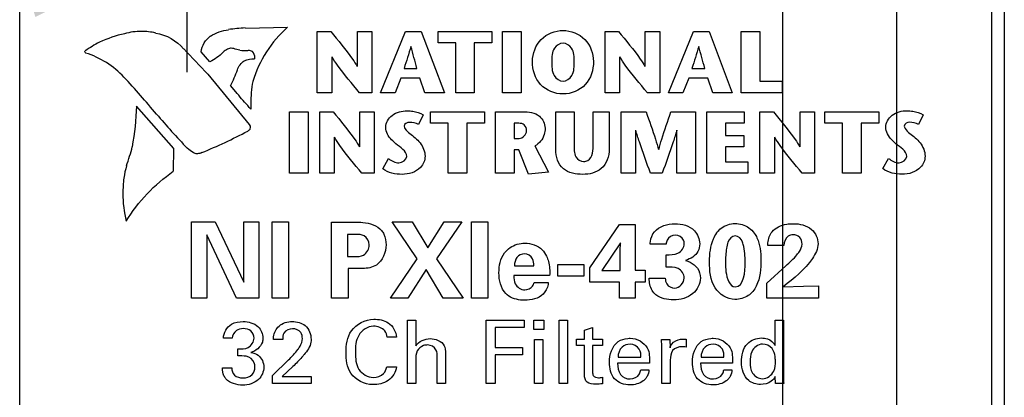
# Model space of a CAD drawing. Header units: inches. Extents: x 0 to 34, y 0 to 22.
# Tile 26 of 39: x 7.5 to 9, y 14.4 to 15. Entities that reach past the tile are written whole.
import ezdxf

# ---------------------------------------------------------------- set-up
doc = ezdxf.new("R2010")
doc.units = ezdxf.units.IN
doc.header["$LTSCALE"] = 1.87
doc.header["$MEASUREMENT"] = 0
doc.linetypes.add('CENTER', pattern=[0.6, 0.375, -0.075, 0.075, -0.075])
doc.layers.get('0').update_dxf_attribs({"linetype": 'CONTINUOUS'})
for name, color, linetype in [('02___PRT_ALL_AXES', 7, 'CONTINUOUS'), ('DETAIL', 7, 'CONTINUOUS'), ('DIMENSIONS', 7, 'CONTINUOUS')]:
    doc.layers.add(name, color=color, linetype=linetype)
doc.styles.get("Standard").update_dxf_attribs({"font": 'txt', "width": 0.8})
doc.dimstyles.new('DIMSTYLE_2', dxfattribs={"dimtxt": 0.125, "dimasz": 0.18, "dimexe": 0.125, "dimexo": 0.0625, "dimgap": 0.09, "dimtad": 0, "dimtih": 1, "dimtoh": 1, "dimlfac": 0.5, "dimzin": 4, "dimdsep": 46, "dimtxsty": 'STANDARD', "dimblk": '_FILLED', "dimblk1": '_FILLED', "dimblk2": '_FILLED', "dimcen": 0.09, "dimadec": 0, "dimazin": 0, "dimtp": 0.001, "dimtm": 0.001, "dimtfac": 1, "dimtofl": 0, "dimtmove": 0, "dimatfit": 3, "dimldrblk": '_FILLED', "dimfxl": 1, "dimtolj": 1, "dimtzin": 4, "dimarcsym": 0})
doc.dimstyles.get("Standard").update_dxf_attribs({"dimtxt": 0.125, "dimasz": 0.18, "dimexe": 0.125, "dimexo": 0.0625, "dimgap": 0.09, "dimtad": 0, "dimtih": 1, "dimtoh": 1, "dimdec": 3, "dimzin": 4, "dimdsep": 46, "dimtxsty": 'STANDARD', "dimblk": '_FILLED', "dimblk1": '_FILLED', "dimblk2": '_FILLED', "dimcen": 0.09, "dimadec": 0, "dimazin": 0, "dimtol": 1, "dimtp": 0.01, "dimtm": 0.01, "dimtfac": 1, "dimtdec": 3, "dimtofl": 0, "dimtmove": 0, "dimatfit": 3, "dimldrblk": '_FILLED', "dimfxl": 1, "dimtolj": 1, "dimtzin": 4, "dimarcsym": 0})

# ---------------------------------------------------------------- blocks, each defined once
blk = doc.blocks.new('*D30')
at = {"layer": 'DIMENSIONS', "color": 2, "linetype": 'CONTINUOUS'}
blk.add_line((8.6976, 14.3062), (8.6976, 16.4832), dxfattribs=at)
at = {"layer": 'DIMENSIONS', "color": 2, "linetype": 'CONTINUOUS', "insert": (8.6351, 16.5457), "char_height": 0.125, "width": 1.225, "attachment_point": 1, "rotation": 90, "line_spacing_factor": 0.9}
blk.add_mtext('2X .32{\\Ftxt.shx;\\W1.000000;\\H0.125000; }[8.1]', dxfattribs=at)
blk = doc.blocks.new('_FILLED')
at = {"color": 0, "linetype": 'BYBLOCK'}
blk.add_solid([(0, 0), (-1, 0.1736), (-1, -0.1736)], dxfattribs=at)
blk = doc.blocks.new('*D31')
at = {"layer": 'DIMENSIONS', "color": 2, "linetype": 'CONTINUOUS'}
blk.add_line((8.8776, 14.3062), (8.8776, 16.4832), dxfattribs=at)
at = {"layer": 'DIMENSIONS', "color": 2, "linetype": 'CONTINUOUS', "insert": (8.8151, 16.5457), "char_height": 0.125, "width": 1.325, "attachment_point": 1, "rotation": 90, "line_spacing_factor": 0.9}
blk.add_mtext('2X .41{\\Ftxt.shx;\\W1.000000;\\H0.125000; }[10.4]', dxfattribs=at)

msp = doc.modelspace()

# ---------------------------------------------------------------- linework, layer by layer
at = {"color": 7, "linetype": 'CONTINUOUS'}
for p, q in [((9.0476, 15.7957), (9.0476, 5.6677)), ((7.4916, 5.7277), (7.4916, 15.7357)), ((9.0276, 15.7357), (9.0276, 5.7277))]:
    msp.add_line(p, q, dxfattribs=at)
at = {"color": 40, "linetype": 'CONTINUOUS'}
for p, q in [((7.8482, 14.9904), (7.9149, 14.9916)), ((7.9618, 14.8882), (7.9618, 14.9852)), ((7.9618, 14.9852), (7.983, 14.9852)), ((8.0251, 14.9296), (8.0251, 14.9852)), ((8.0251, 14.9852), (8.0482, 14.9852)), ((8.0482, 14.9852), (8.0482, 14.8882)), ((8.0618, 14.8882), (8.1013, 14.9852)), ((8.1013, 14.9852), (8.1258, 14.9852)), ((8.1258, 14.9852), (8.1627, 14.8882)), ((8.1526, 14.9671), (8.1526, 14.9852)), ((8.1526, 14.9852), (8.2378, 14.9852)), ((8.2378, 14.9852), (8.2378, 14.9671)), ((8.2546, 14.8882), (8.2546, 14.9852)), ((8.2546, 14.9852), (8.2838, 14.9852)), ((8.2838, 14.9852), (8.2838, 14.8882)), ((8.4167, 14.8882), (8.4167, 14.9852)), ((8.4167, 14.9852), (8.4379, 14.9852)), ((8.48, 14.9296), (8.48, 14.9852)), ((8.48, 14.9852), (8.5031, 14.9852)), ((8.5031, 14.9852), (8.5031, 14.8882)), ((8.5168, 14.8882), (8.5563, 14.9852)), ((8.5563, 14.9852), (8.5809, 14.9852)), ((8.5809, 14.9852), (8.6177, 14.8882)), ((8.632, 14.8882), (8.632, 14.9852)), ((8.632, 14.9852), (8.6612, 14.9852)), ((8.6612, 14.9852), (8.6612, 14.9063)), ((8.1806, 14.9671), (8.1526, 14.9671)), ((8.1806, 14.8882), (8.1806, 14.9671)), ((8.2098, 14.9671), (8.2098, 14.8882)), ((8.2378, 14.9671), (8.2098, 14.9671)), ((7.7919, 14.9372), (7.7784, 14.953)), ((7.8631, 14.9418), (7.8631, 14.9431)), ((7.9848, 14.945), (7.9848, 14.8882)), ((8.4397, 14.945), (8.4397, 14.8882)), ((8.099, 14.9267), (8.1193, 14.9267)), ((8.554, 14.9267), (8.5743, 14.9267)), ((7.7886, 14.9174), (7.8541, 14.838)), ((8.094, 14.9113), (8.0847, 14.8882)), ((8.1241, 14.9113), (8.094, 14.9113)), ((8.1317, 14.8882), (8.1241, 14.9113)), ((8.549, 14.9113), (8.5397, 14.8882)), ((8.579, 14.9113), (8.549, 14.9113)), ((8.5867, 14.8882), (8.579, 14.9113)), ((7.8352, 14.8872), (7.8249, 14.8992)), ((8.6612, 14.9063), (8.6967, 14.9063)), ((8.6967, 14.9063), (8.6967, 14.8882)), ((7.9848, 14.8882), (7.9618, 14.8882)), ((8.0482, 14.8882), (8.0286, 14.8882)), ((8.0847, 14.8882), (8.0618, 14.8882)), ((8.1627, 14.8882), (8.1317, 14.8882)), ((8.2098, 14.8882), (8.1806, 14.8882)), ((8.2838, 14.8882), (8.2546, 14.8882)), ((8.4397, 14.8882), (8.4167, 14.8882)), ((8.5031, 14.8882), (8.4835, 14.8882)), ((8.5397, 14.8882), (8.5168, 14.8882)), ((8.6177, 14.8882), (8.5867, 14.8882)), ((8.6967, 14.8882), (8.632, 14.8882)), ((7.7351, 14.8003), (7.6763, 14.8672)), ((7.8569, 14.8625), (7.8543, 14.8652)), ((7.918, 14.7611), (7.918, 14.8581)), ((7.918, 14.8581), (7.9472, 14.8581)), ((7.9472, 14.8581), (7.9472, 14.7611)), ((7.9656, 14.7611), (7.9656, 14.8581)), ((7.9656, 14.8581), (7.9868, 14.8581)), ((8.0289, 14.8026), (8.0289, 14.8581)), ((8.0289, 14.8581), (8.0519, 14.8581)), ((8.0519, 14.8581), (8.0519, 14.7611)), ((8.1293, 14.8532), (8.1218, 14.8379)), ((8.1408, 14.84), (8.1408, 14.8581)), ((8.1408, 14.8581), (8.226, 14.8581)), ((8.226, 14.8581), (8.226, 14.84)), ((8.2434, 14.7611), (8.2434, 14.8581)), ((8.2434, 14.8581), (8.2866, 14.8581)), ((8.3386, 14.7987), (8.3386, 14.858)), ((8.3386, 14.858), (8.3678, 14.858)), ((8.3678, 14.858), (8.3678, 14.8073)), ((8.398, 14.8077), (8.398, 14.858)), ((8.398, 14.858), (8.4232, 14.858)), ((8.4232, 14.858), (8.4232, 14.7994)), ((8.4419, 14.7611), (8.4419, 14.8581)), ((8.4419, 14.8581), (8.4815, 14.8581)), ((8.5207, 14.8581), (8.5595, 14.8581)), ((8.5595, 14.8581), (8.5595, 14.7611)), ((8.5776, 14.7611), (8.5776, 14.8581)), ((8.5776, 14.8581), (8.6365, 14.8581)), ((8.6365, 14.8581), (8.6365, 14.84)), ((8.6615, 14.7611), (8.6615, 14.8581)), ((8.6615, 14.8581), (8.6827, 14.8581)), ((8.7248, 14.8026), (8.7248, 14.8581)), ((8.7248, 14.8581), (8.7478, 14.8581)), ((8.7478, 14.8581), (8.7478, 14.7611)), ((8.7641, 14.84), (8.7641, 14.8581)), ((8.7641, 14.8581), (8.8494, 14.8581)), ((8.8494, 14.8581), (8.8494, 14.84)), ((8.9196, 14.8533), (8.9121, 14.8381)), ((7.8542, 14.838), (7.8558, 14.8352)), ((7.8557, 14.8337), (7.8554, 14.8306)), ((7.8556, 14.8353), (7.8557, 14.8337)), ((8.1688, 14.84), (8.1408, 14.84)), ((8.1688, 14.7611), (8.1688, 14.84)), ((8.198, 14.84), (8.198, 14.7611)), ((8.226, 14.84), (8.198, 14.84)), ((8.2727, 14.84), (8.2727, 14.8161)), ((8.2804, 14.84), (8.2727, 14.84)), ((8.6069, 14.84), (8.6069, 14.8209)), ((8.6365, 14.84), (8.6069, 14.84)), ((8.7921, 14.84), (8.7641, 14.84)), ((8.7921, 14.7611), (8.7921, 14.84)), ((8.8213, 14.84), (8.8213, 14.7611)), ((8.8494, 14.84), (8.8213, 14.84)), ((7.9886, 14.8179), (7.9886, 14.7611)), ((8.2727, 14.8161), (8.281, 14.8161)), ((8.4648, 14.829), (8.4648, 14.7611)), ((8.5303, 14.7611), (8.5303, 14.829)), ((8.6069, 14.8209), (8.6358, 14.8209)), ((8.6358, 14.8209), (8.6358, 14.8027)), ((8.6845, 14.8179), (8.6845, 14.7611)), ((7.7343, 14.7642), (7.7351, 14.8003)), ((8.3055, 14.8042), (8.327, 14.7627)), ((8.6069, 14.8027), (8.6069, 14.7793)), ((8.6358, 14.8027), (8.6069, 14.8027)), ((8.0654, 14.7682), (8.0742, 14.7843)), ((8.2727, 14.7979), (8.2727, 14.7611)), ((8.2802, 14.7979), (8.2727, 14.7979)), ((8.2956, 14.7595), (8.2802, 14.7979)), ((8.8558, 14.7684), (8.8646, 14.7844)), ((8.6069, 14.7793), (8.6424, 14.7793)), ((8.6424, 14.7793), (8.6424, 14.7611)), ((7.9472, 14.7611), (7.918, 14.7611)), ((7.9886, 14.7611), (7.9656, 14.7611)), ((8.0519, 14.7611), (8.0324, 14.7611)), ((8.198, 14.7611), (8.1688, 14.7611)), ((8.2727, 14.7611), (8.2434, 14.7611)), ((8.327, 14.7627), (8.2956, 14.7595)), ((8.4648, 14.7611), (8.4419, 14.7611)), ((8.507, 14.7611), (8.4885, 14.7611)), ((8.5595, 14.7611), (8.5303, 14.7611)), ((8.6424, 14.7611), (8.5776, 14.7611)), ((8.6845, 14.7611), (8.6615, 14.7611)), ((8.7478, 14.7611), (8.7283, 14.7611)), ((8.8213, 14.7611), (8.7921, 14.7611)), ((7.7631, 14.5637), (7.7631, 14.6841)), ((7.7631, 14.6841), (7.8004, 14.6841)), ((7.8004, 14.6841), (7.8455, 14.5893)), ((7.8455, 14.5893), (7.8455, 14.6841)), ((7.8455, 14.6841), (7.8695, 14.6841)), ((7.8695, 14.6841), (7.8695, 14.5637)), ((7.8907, 14.5637), (7.8907, 14.6844)), ((7.8907, 14.6844), (7.9165, 14.6844)), ((7.9165, 14.6844), (7.9165, 14.5637)), ((7.9842, 14.5637), (7.9842, 14.6838)), ((7.9842, 14.6838), (8.0214, 14.6838)), ((8.1197, 14.626), (8.0802, 14.6841)), ((8.0802, 14.6841), (8.112, 14.6841)), ((8.112, 14.6841), (8.1364, 14.6431)), ((8.1364, 14.6431), (8.1624, 14.6841)), ((8.19, 14.6841), (8.1504, 14.6261)), ((8.1624, 14.6841), (8.19, 14.6841)), ((8.2056, 14.5637), (8.2056, 14.6844)), ((8.2056, 14.6844), (8.2314, 14.6844)), ((8.2314, 14.6844), (8.2314, 14.5637)), ((8.3927, 14.6115), (8.4394, 14.6799)), ((8.4394, 14.6799), (8.4642, 14.6799)), ((8.4642, 14.6799), (8.464, 14.6081)), ((7.7874, 14.6636), (7.7874, 14.5637)), ((7.834, 14.5637), (7.7874, 14.6636)), ((8.0097, 14.6643), (8.0097, 14.6296)), ((8.0227, 14.6643), (8.0097, 14.6643)), ((8.441, 14.6511), (8.4114, 14.6076)), ((8.4407, 14.6383), (8.441, 14.6511)), ((8.5134, 14.649), (8.4879, 14.649)), ((8.6994, 14.647), (8.6739, 14.647)), ((8.0097, 14.6296), (8.02, 14.6296)), ((8.4407, 14.6076), (8.4407, 14.6383)), ((8.513, 14.6128), (8.513, 14.6323)), ((8.0774, 14.5637), (8.1197, 14.626)), ((8.1504, 14.6261), (8.1923, 14.5637)), ((8.2734, 14.615), (8.3039, 14.615)), ((8.3419, 14.5983), (8.3419, 14.6171)), ((8.3419, 14.6171), (8.3832, 14.6171)), ((8.3832, 14.6171), (8.3832, 14.5983)), ((8.6722, 14.5872), (8.7024, 14.6146)), ((8.0104, 14.6105), (8.0104, 14.5637)), ((8.0279, 14.6105), (8.0104, 14.6105)), ((8.1339, 14.609), (8.105, 14.5637)), ((8.1607, 14.5637), (8.1339, 14.609)), ((8.329, 14.5995), (8.2725, 14.5995)), ((8.3832, 14.5983), (8.3419, 14.5983)), ((8.3927, 14.589), (8.3927, 14.6115)), ((8.4114, 14.6076), (8.4407, 14.6076)), ((8.464, 14.6081), (8.4798, 14.6081)), ((8.4798, 14.6081), (8.4798, 14.589)), ((8.3044, 14.5887), (8.3269, 14.5887)), ((8.4394, 14.589), (8.3927, 14.589)), ((8.4394, 14.5637), (8.4394, 14.589)), ((8.464, 14.589), (8.464, 14.5637)), ((8.4798, 14.589), (8.464, 14.589)), ((8.4864, 14.5953), (8.5117, 14.5953)), ((8.6722, 14.5637), (8.6722, 14.5872)), ((8.6982, 14.5818), (8.7302, 14.5825)), ((8.7302, 14.5825), (8.7539, 14.583)), ((8.7539, 14.583), (8.7539, 14.5637)), ((7.7874, 14.5637), (7.7631, 14.5637)), ((7.8695, 14.5637), (7.834, 14.5637)), ((7.9165, 14.5637), (7.8907, 14.5637)), ((8.0104, 14.5637), (7.9842, 14.5637)), ((8.105, 14.5637), (8.0774, 14.5637)), ((8.1923, 14.5637), (8.1607, 14.5637)), ((8.2314, 14.5637), (8.2056, 14.5637)), ((8.464, 14.5637), (8.4394, 14.5637)), ((8.7539, 14.5637), (8.6722, 14.5637)), ((8.1044, 14.4288), (8.1044, 14.529)), ((8.1044, 14.529), (8.1176, 14.529)), ((8.1176, 14.529), (8.1176, 14.4883)), ((8.2288, 14.4288), (8.2288, 14.5291)), ((8.2288, 14.5291), (8.2886, 14.5291)), ((8.2886, 14.5291), (8.2886, 14.5173)), ((8.3038, 14.5145), (8.3038, 14.5289)), ((8.3038, 14.5289), (8.3196, 14.5289)), ((8.3196, 14.5289), (8.3196, 14.5145)), ((8.344, 14.4288), (8.344, 14.529)), ((8.344, 14.529), (8.3571, 14.529)), ((8.3571, 14.529), (8.3571, 14.4288)), ((8.6854, 14.4891), (8.6854, 14.529)), ((8.6854, 14.529), (8.6985, 14.529)), ((8.6985, 14.529), (8.6985, 14.4399)), ((8.243, 14.5173), (8.243, 14.486)), ((8.2886, 14.5173), (8.243, 14.5173)), ((8.3196, 14.5145), (8.3038, 14.5145)), ((8.384, 14.5134), (8.3969, 14.5176)), ((8.384, 14.4988), (8.384, 14.5134)), ((8.3969, 14.5176), (8.3969, 14.4988)), ((7.8273, 14.5005), (7.8133, 14.5005)), ((7.9071, 14.4987), (7.8925, 14.4987)), ((8.0871, 14.502), (8.0722, 14.502)), ((8.3052, 14.4288), (8.3052, 14.4985)), ((8.3052, 14.4985), (8.3183, 14.4985)), ((8.3183, 14.4985), (8.3183, 14.4288)), ((8.3716, 14.4892), (8.3716, 14.4988)), ((8.3716, 14.4988), (8.384, 14.4988)), ((8.384, 14.4892), (8.3716, 14.4892)), ((8.384, 14.4427), (8.384, 14.4892)), ((8.3969, 14.4988), (8.4125, 14.4988)), ((8.3969, 14.4892), (8.3969, 14.4474)), ((8.4125, 14.4892), (8.3969, 14.4892)), ((8.4125, 14.4988), (8.4125, 14.4892)), ((8.5058, 14.4985), (8.519, 14.4985)), ((8.519, 14.4985), (8.5193, 14.4851)), ((8.545, 14.4991), (8.545, 14.4863)), ((7.8361, 14.4726), (7.8361, 14.4838)), ((8.243, 14.486), (8.286, 14.486)), ((8.243, 14.4744), (8.243, 14.4288)), ((8.286, 14.4744), (8.243, 14.4744)), ((8.286, 14.486), (8.286, 14.4744)), ((8.5065, 14.4288), (8.5065, 14.4844)), ((8.5425, 14.4869), (8.5387, 14.487)), ((8.545, 14.4863), (8.5425, 14.4869)), ((7.8911, 14.4414), (7.9162, 14.4662)), ((8.1176, 14.4658), (8.1176, 14.4288)), ((8.1513, 14.4288), (8.1513, 14.4701)), ((8.1646, 14.4724), (8.1646, 14.4288)), ((8.4867, 14.4613), (8.4365, 14.4613)), ((8.4371, 14.4705), (8.4733, 14.4705)), ((8.5197, 14.4659), (8.5197, 14.4288)), ((8.6179, 14.4613), (8.5677, 14.4613)), ((8.5683, 14.4705), (8.6046, 14.4705)), ((7.8118, 14.4535), (7.8265, 14.4535)), ((7.9233, 14.4557), (7.9065, 14.4398)), ((8.0715, 14.4552), (8.0868, 14.4552)), ((8.4729, 14.4506), (8.486, 14.4506)), ((8.6042, 14.4506), (8.6172, 14.4506)), ((7.8911, 14.4288), (7.8911, 14.4414)), ((7.9522, 14.4288), (7.8911, 14.4288)), ((7.9065, 14.4398), (7.9522, 14.4398)), ((7.9522, 14.4398), (7.9522, 14.4288)), ((8.1176, 14.4288), (8.1044, 14.4288)), ((8.1646, 14.4288), (8.1513, 14.4288)), ((8.243, 14.4288), (8.2288, 14.4288)), ((8.3183, 14.4288), (8.3052, 14.4288)), ((8.3571, 14.4288), (8.344, 14.4288)), ((8.4125, 14.4388), (8.4125, 14.4286)), ((8.5197, 14.4288), (8.5065, 14.4288)), ((8.686, 14.4288), (8.6857, 14.4399)), ((8.699, 14.4288), (8.686, 14.4288))]:
    msp.add_line(p, q, dxfattribs=at)
for centre, radius, start, end in [((7.8577, 14.7554), 0.2354, 92.3634, 98.8546), ((7.7009, 14.7879), 0.1985, 102.6633, 114.7583), ((7.684, 14.8818), 0.1033, 90.0403, 105.0171), ((7.6839, 14.8826), 0.1025, 77.2983, 89.9878), ((7.7237, 14.7679), 0.2266, 117.9187, 124.6653), ((3.2089, 10.6033), 6.2918, 43.2887, 43.79288), ((7.8545, 15.1079), 0.1532, 264.2652, 269.0225), ((7.5862, 15.0167), 0.266, 333.785, 339.7391), ((6.5222, 13.8629), 1.5456, 39.9122, 42.7981), ((8.0461, 14.8711), 0.1895, 169.365, 180), ((7.3006, 14.8741), 0.3758, 349.0906, 358.9414), ((8.0835, 14.8711), 0.2269, 180.0094, 182.1776), ((8.4887, 15.5098), 1.0194, 219.9969, 224.0738), ((7.8444, 14.8415), 0.0156, 298.3368, 315.6612), ((7.5057, 15.4712), 0.7306, 291.9911, 298.2726), ((7.4237, 14.8633), 0.253, 339.091, 346.2267), ((7.8384, 14.7291), 0.1839, 172.3706, 179.9961)]:
    msp.add_arc(centre, radius, start, end, dxfattribs=at)
for points in [[(7.7932, 14.9776), (7.8016, 14.9831), (7.8116, 14.9867), (7.8216, 14.9878)], [(7.9149, 14.9916), (7.8893, 14.9693), (7.8696, 14.9386), (7.8599, 14.9061)], [(7.7064, 14.9826), (7.7231, 14.9799), (7.7396, 14.9705), (7.7506, 14.9576)], [(7.7784, 14.953), (7.7794, 14.9626), (7.7851, 14.9724), (7.793, 14.9779)], [(7.82, 14.957), (7.8175, 14.9559), (7.8151, 14.9544), (7.813, 14.9526)], [(7.8259, 14.9585), (7.8239, 14.9585), (7.8218, 14.958), (7.82, 14.9571)], [(7.8296, 14.958), (7.8284, 14.9584), (7.8272, 14.9585), (7.8259, 14.9585)], [(7.8392, 14.9556), (7.836, 14.956), (7.8327, 14.9568), (7.8297, 14.9579)], [(8.1096, 14.9614), (8.1065, 14.9497), (8.1026, 14.9383), (8.099, 14.9267)], [(8.1193, 14.9267), (8.1162, 14.9383), (8.1129, 14.9498), (8.1099, 14.9614)], [(8.5646, 14.9614), (8.5615, 14.9497), (8.5576, 14.9383), (8.554, 14.9267)], [(8.5743, 14.9267), (8.5711, 14.9383), (8.5678, 14.9498), (8.5649, 14.9614)], [(7.5942, 14.9527), (7.5942, 14.9533), (7.5945, 14.9539), (7.595, 14.9542)], [(7.5957, 14.9511), (7.595, 14.9511), (7.5942, 14.952), (7.5942, 14.9527)], [(7.6563, 14.9129), (7.64, 14.9303), (7.6185, 14.9439), (7.5957, 14.951)], [(7.813, 14.9525), (7.8072, 14.946), (7.7999, 14.9406), (7.7919, 14.9371)], [(7.8463, 14.9388), (7.8515, 14.9409), (7.8572, 14.942), (7.8628, 14.942)], [(7.8595, 14.9535), (7.8573, 14.9544), (7.855, 14.9549), (7.8527, 14.9549)], [(7.8631, 14.9431), (7.8631, 14.9468), (7.8617, 14.9506), (7.8594, 14.9534)], [(7.8356, 14.9245), (7.8374, 14.9302), (7.8414, 14.9355), (7.8463, 14.9387)], [(7.8543, 14.8652), (7.8477, 14.8723), (7.8413, 14.8796), (7.8353, 14.8871)], [(8.1075, 14.8415), (8.104, 14.8415), (8.099, 14.8391), (8.099, 14.8356)], [(8.1218, 14.8379), (8.1176, 14.8405), (8.1124, 14.8415), (8.1075, 14.8415)], [(8.8979, 14.8417), (8.8944, 14.8417), (8.8893, 14.8392), (8.8893, 14.8357)], [(8.9121, 14.8381), (8.9079, 14.8406), (8.9028, 14.8417), (8.8979, 14.8417)], [(8.281, 14.8161), (8.2865, 14.8161), (8.2926, 14.8225), (8.2926, 14.8281)], [(7.7654, 14.7936), (7.7622, 14.7957), (7.7592, 14.7981), (7.7564, 14.8007)], [(8.1031, 14.7876), (8.1031, 14.7964), (8.0927, 14.8019), (8.0861, 14.8077)], [(8.8934, 14.7877), (8.8934, 14.7965), (8.883, 14.802), (8.8764, 14.8078)], [(7.7723, 14.7919), (7.7699, 14.7919), (7.7675, 14.7925), (7.7654, 14.7936)], [(7.7793, 14.7937), (7.7772, 14.7926), (7.7747, 14.7919), (7.7723, 14.7919)], [(8.0742, 14.7843), (8.079, 14.7807), (8.0849, 14.7775), (8.0909, 14.7775)], [(8.0909, 14.7775), (8.0962, 14.7775), (8.1031, 14.7823), (8.1031, 14.7876)], [(8.8646, 14.7844), (8.8694, 14.7808), (8.8753, 14.7776), (8.8813, 14.7776)], [(8.8813, 14.7776), (8.8865, 14.7776), (8.8934, 14.7825), (8.8934, 14.7877)], [(7.6601, 14.7729), (7.6585, 14.7665), (7.6571, 14.76), (7.6561, 14.7535)], [(8.8862, 14.7595), (8.8757, 14.7595), (8.864, 14.7617), (8.8558, 14.7684)], [(7.6597, 14.6853), (7.6785, 14.7162), (7.7045, 14.7436), (7.7342, 14.7642)], [(8.0959, 14.7593), (8.0853, 14.7593), (8.0737, 14.7616), (8.0654, 14.7682)], [(7.6545, 14.7291), (7.6545, 14.7144), (7.6562, 14.6996), (7.6598, 14.6853)], [(8.4947, 14.6686), (8.5021, 14.6776), (8.5155, 14.6814), (8.527, 14.6814)], [(8.6224, 14.6623), (8.6173, 14.6623), (8.6125, 14.6571), (8.6109, 14.6523)], [(8.0705, 14.6481), (8.0705, 14.6363), (8.0651, 14.6226), (8.0552, 14.6161)], [(8.2664, 14.6436), (8.2732, 14.6482), (8.2818, 14.6506), (8.29, 14.6506)], [(8.638, 14.6201), (8.638, 14.6297), (8.6376, 14.6395), (8.635, 14.6488)], [(8.7024, 14.6146), (8.7085, 14.6202), (8.7146, 14.6259), (8.7199, 14.6323)], [(8.5439, 14.6235), (8.5488, 14.6219), (8.5537, 14.6196), (8.5577, 14.6163)], [(8.6225, 14.5815), (8.6364, 14.5815), (8.638, 14.6063), (8.638, 14.6201)], [(8.2597, 14.571), (8.2518, 14.5793), (8.2489, 14.5923), (8.2489, 14.6038)], [(8.5267, 14.5798), (8.534, 14.5798), (8.5417, 14.5884), (8.5417, 14.5956)], [(8.3189, 14.5703), (8.3117, 14.5628), (8.2997, 14.5605), (8.2894, 14.5605)], [(8.525, 14.5612), (8.5154, 14.5612), (8.5046, 14.563), (8.4971, 14.569)], [(7.9014, 14.5198), (7.9069, 14.5246), (7.9149, 14.5268), (7.9222, 14.5268)], [(8.1176, 14.4883), (8.1219, 14.4956), (8.1318, 14.4998), (8.1403, 14.4998)], [(8.1403, 14.4998), (8.1485, 14.4998), (8.1587, 14.4961), (8.1622, 14.4887)], [(8.4236, 14.4624), (8.4236, 14.4743), (8.4276, 14.4884), (8.4373, 14.4952)], [(8.5065, 14.4844), (8.5065, 14.4891), (8.5062, 14.4938), (8.5058, 14.4985)], [(8.536, 14.4988), (8.5389, 14.4993), (8.542, 14.4993), (8.545, 14.4991)], [(8.5548, 14.4624), (8.5548, 14.4743), (8.5588, 14.4884), (8.5686, 14.4952)], [(8.6806, 14.4841), (8.6771, 14.4885), (8.6709, 14.4912), (8.6653, 14.4912)], [(7.8494, 14.4719), (7.8451, 14.4727), (7.8405, 14.4727), (7.8361, 14.4726)], [(7.9162, 14.4662), (7.9215, 14.4713), (7.9267, 14.4767), (7.9311, 14.4827)], [(8.1198, 14.4805), (8.1174, 14.4762), (8.1176, 14.4707), (8.1176, 14.4658)], [(8.0504, 14.4386), (8.0562, 14.4386), (8.0627, 14.4405), (8.0667, 14.4446)], [(8.0667, 14.4446), (8.0693, 14.4475), (8.0709, 14.4514), (8.0715, 14.4552)], [(7.8439, 14.4264), (7.8345, 14.4264), (7.8236, 14.4293), (7.8175, 14.4364)], [(8.4125, 14.4286), (8.4089, 14.428), (8.4053, 14.4278), (8.4016, 14.4278)], [(8.4062, 14.4381), (8.4083, 14.4381), (8.4105, 14.4383), (8.4125, 14.4388)], [(8.6794, 14.4325), (8.6745, 14.4291), (8.6682, 14.4274), (8.6622, 14.4274)], [(8.6857, 14.4399), (8.6841, 14.4371), (8.6821, 14.4344), (8.6794, 14.4325)], [(8.6985, 14.4399), (8.6985, 14.4362), (8.6988, 14.4325), (8.699, 14.4288)]]:
    msp.add_open_spline(points, degree=3, dxfattribs=at)
for points, knots in [([(8.3019, 14.9376), (8.3019, 14.95), (8.3114, 14.9764), (8.3377, 14.9867), (8.3502, 14.9867)], [0, 0, 0, 0, 0.499077, 1, 1, 1, 1]), ([(8.3502, 14.9867), (8.3626, 14.9867), (8.3889, 14.9763), (8.3983, 14.95), (8.3983, 14.9376)], [0, 0, 0, 0, 0.500551, 1, 1, 1, 1]), ([(7.983, 14.9852), (7.9947, 14.9708), (8.0096, 14.953), (8.0227, 14.9338), (8.0249, 14.9296)], [0, 0, 0, 0, 0.798903, 1, 1, 1, 1]), ([(8.4379, 14.9852), (8.4496, 14.9708), (8.4645, 14.9531), (8.4776, 14.9338), (8.4797, 14.9296)], [0, 0, 0, 0, 0.799051, 1, 1, 1, 1]), ([(8.3502, 14.9664), (8.3449, 14.9664), (8.3325, 14.9582), (8.3324, 14.9447), (8.3324, 14.9376)], [0, 0, 0, 0, 0.4249, 1, 1, 1, 1]), ([(8.3679, 14.9376), (8.3679, 14.9447), (8.3678, 14.9582), (8.3554, 14.9664), (8.3502, 14.9664)], [0, 0, 0, 0, 0.575084, 1, 1, 1, 1]), ([(8.0286, 14.8882), (8.0167, 14.9025), (8.0012, 14.9207), (7.9877, 14.9405), (7.9851, 14.945)], [0, 0, 0, 0, 0.779615, 1, 1, 1, 1]), ([(8.4835, 14.8882), (8.4716, 14.9025), (8.4561, 14.9207), (8.4426, 14.9404), (8.44, 14.945)], [0, 0, 0, 0, 0.779891, 1, 1, 1, 1]), ([(8.3502, 14.8863), (8.3374, 14.8863), (8.3098, 14.8969), (8.3019, 14.9247), (8.3019, 14.9376)], [0, 0, 0, 0, 0.497202, 1, 1, 1, 1]), ([(8.3324, 14.9376), (8.3324, 14.93), (8.332, 14.916), (8.3447, 14.9066), (8.3502, 14.9066)], [0, 0, 0, 0, 0.582859, 1, 1, 1, 1]), ([(8.3983, 14.9376), (8.3983, 14.9247), (8.3904, 14.8969), (8.3629, 14.8863), (8.3502, 14.8863)], [0, 0, 0, 0, 0.50317, 1, 1, 1, 1]), ([(8.3502, 14.9066), (8.3556, 14.9066), (8.3683, 14.916), (8.3679, 14.93), (8.3679, 14.9376)], [0, 0, 0, 0, 0.416566, 1, 1, 1, 1]), ([(7.9868, 14.8581), (7.9985, 14.8438), (8.0134, 14.826), (8.0264, 14.8067), (8.0286, 14.8026)], [0, 0, 0, 0, 0.798741, 1, 1, 1, 1]), ([(8.07, 14.8336), (8.07, 14.8408), (8.0793, 14.8562), (8.0957, 14.8597), (8.104, 14.8597)], [0, 0, 0, 0, 0.461639, 1, 1, 1, 1]), ([(8.104, 14.8597), (8.1069, 14.8597), (8.1156, 14.8589), (8.1243, 14.8563), (8.1293, 14.8532)], [0, 0, 0, 0, 0.331652, 1, 1, 1, 1]), ([(8.2866, 14.8581), (8.2957, 14.8581), (8.3136, 14.8562), (8.3218, 14.8392), (8.3218, 14.8322)], [0, 0, 0, 0, 0.563808, 1, 1, 1, 1]), ([(8.4815, 14.8581), (8.4866, 14.8437), (8.4936, 14.8239), (8.4997, 14.8039), (8.5013, 14.7984)], [0, 0, 0, 0, 0.729133, 1, 1, 1, 1]), ([(8.5015, 14.7984), (8.503, 14.8039), (8.5089, 14.824), (8.5157, 14.8437), (8.5207, 14.8581)], [0, 0, 0, 0, 0.27076, 1, 1, 1, 1]), ([(8.6827, 14.8581), (8.6944, 14.8438), (8.7093, 14.826), (8.7224, 14.8067), (8.7246, 14.8026)], [0, 0, 0, 0, 0.798833, 1, 1, 1, 1]), ([(8.8603, 14.8338), (8.8603, 14.8409), (8.8696, 14.8563), (8.8859, 14.8598), (8.8942, 14.8598)], [0, 0, 0, 0, 0.462437, 1, 1, 1, 1]), ([(8.8942, 14.8598), (8.8971, 14.8598), (8.9059, 14.859), (8.9146, 14.8564), (8.9196, 14.8533)], [0, 0, 0, 0, 0.331475, 1, 1, 1, 1]), ([(8.0861, 14.8077), (8.0838, 14.8097), (8.0758, 14.8161), (8.07, 14.8263), (8.07, 14.8336)], [0, 0, 0, 0, 0.294831, 1, 1, 1, 1]), ([(8.099, 14.8356), (8.099, 14.8342), (8.103, 14.8259), (8.1112, 14.822), (8.1166, 14.817)], [0, 0, 0, 0, 0.161924, 1, 1, 1, 1]), ([(8.2926, 14.8281), (8.2926, 14.8315), (8.2905, 14.8389), (8.2833, 14.84), (8.2804, 14.84)], [0, 0, 0, 0, 0.538923, 1, 1, 1, 1]), ([(8.3218, 14.8322), (8.3218, 14.8289), (8.3208, 14.8176), (8.3125, 14.8077), (8.3055, 14.8042)], [0, 0, 0, 0, 0.300966, 1, 1, 1, 1]), ([(8.8764, 14.8078), (8.8741, 14.8099), (8.8662, 14.8163), (8.8603, 14.8265), (8.8603, 14.8338)], [0, 0, 0, 0, 0.295134, 1, 1, 1, 1]), ([(8.8893, 14.8357), (8.8893, 14.8343), (8.8933, 14.826), (8.9015, 14.8221), (8.9069, 14.8171)], [0, 0, 0, 0, 0.161717, 1, 1, 1, 1]), ([(8.0324, 14.7611), (8.0205, 14.7755), (8.0049, 14.7936), (7.9915, 14.8134), (7.9889, 14.8179)], [0, 0, 0, 0, 0.780064, 1, 1, 1, 1]), ([(8.1166, 14.817), (8.1193, 14.8145), (8.1273, 14.8068), (8.1321, 14.7954), (8.1321, 14.7879)], [0, 0, 0, 0, 0.330974, 1, 1, 1, 1]), ([(8.4885, 14.7611), (8.4824, 14.7776), (8.4741, 14.8001), (8.4669, 14.8229), (8.4651, 14.829)], [0, 0, 0, 0, 0.732602, 1, 1, 1, 1]), ([(8.53, 14.829), (8.5282, 14.8229), (8.5211, 14.8001), (8.5129, 14.7776), (8.507, 14.7611)], [0, 0, 0, 0, 0.267417, 1, 1, 1, 1]), ([(8.7283, 14.7611), (8.7164, 14.7755), (8.7009, 14.7936), (8.6874, 14.8134), (8.6847, 14.8179)], [0, 0, 0, 0, 0.779637, 1, 1, 1, 1]), ([(8.9069, 14.8171), (8.9096, 14.8146), (8.9176, 14.8069), (8.9224, 14.7955), (8.9224, 14.788)], [0, 0, 0, 0, 0.330994, 1, 1, 1, 1]), ([(8.3678, 14.8073), (8.3678, 14.8004), (8.3662, 14.7875), (8.3781, 14.7796), (8.3828, 14.7796)], [0, 0, 0, 0, 0.592756, 1, 1, 1, 1]), ([(8.4232, 14.7994), (8.4232, 14.7883), (8.4152, 14.7644), (8.3916, 14.7593), (8.3814, 14.7593)], [0, 0, 0, 0, 0.521505, 1, 1, 1, 1]), ([(8.3828, 14.7796), (8.385, 14.7796), (8.3969, 14.783), (8.398, 14.7984), (8.398, 14.8077)], [0, 0, 0, 0, 0.195108, 1, 1, 1, 1]), ([(8.1321, 14.7879), (8.1321, 14.7816), (8.1247, 14.7646), (8.1062, 14.7593), (8.0959, 14.7593)], [0, 0, 0, 0, 0.378554, 1, 1, 1, 1]), ([(8.3814, 14.7593), (8.3708, 14.7593), (8.3463, 14.7631), (8.3386, 14.7877), (8.3386, 14.7987)], [0, 0, 0, 0, 0.492901, 1, 1, 1, 1]), ([(8.9224, 14.788), (8.9224, 14.7817), (8.915, 14.7647), (8.8966, 14.7595), (8.8862, 14.7595)], [0, 0, 0, 0, 0.378747, 1, 1, 1, 1]), ([(8.0214, 14.6838), (8.0255, 14.6838), (8.0401, 14.6838), (8.0564, 14.6788), (8.0632, 14.6706)], [0, 0, 0, 0, 0.279657, 1, 1, 1, 1]), ([(8.527, 14.6814), (8.5379, 14.6814), (8.5583, 14.6762), (8.5662, 14.6572), (8.5662, 14.6498)], [0, 0, 0, 0, 0.594601, 1, 1, 1, 1]), ([(8.5817, 14.6215), (8.5817, 14.6336), (8.584, 14.6531), (8.5989, 14.677), (8.6145, 14.6816), (8.6222, 14.6816)], [0, 0, 0, 0, 0.451969, 0.711827, 1, 1, 1, 1]), ([(8.6222, 14.6816), (8.6259, 14.6816), (8.6375, 14.6802), (8.6481, 14.6729), (8.6525, 14.6663)], [0, 0, 0, 0, 0.318671, 1, 1, 1, 1]), ([(8.6807, 14.6688), (8.6861, 14.6755), (8.6986, 14.6806), (8.7105, 14.6814), (8.7139, 14.6814)], [0, 0, 0, 0, 0.715891, 1, 1, 1, 1]), ([(8.7139, 14.6814), (8.724, 14.6814), (8.7445, 14.6775), (8.7532, 14.658), (8.7532, 14.6498)], [0, 0, 0, 0, 0.55224, 1, 1, 1, 1]), ([(8.0439, 14.6479), (8.0439, 14.6534), (8.0381, 14.6647), (8.0272, 14.6643), (8.0227, 14.6643)], [0, 0, 0, 0, 0.547138, 1, 1, 1, 1]), ([(8.0632, 14.6706), (8.0647, 14.6688), (8.0691, 14.6621), (8.0705, 14.6538), (8.0705, 14.6481)], [0, 0, 0, 0, 0.292189, 1, 1, 1, 1]), ([(8.4879, 14.649), (8.488, 14.6504), (8.4886, 14.6573), (8.4912, 14.6643), (8.4947, 14.6686)], [0, 0, 0, 0, 0.20379, 1, 1, 1, 1]), ([(8.5275, 14.6634), (8.5224, 14.6634), (8.5144, 14.6585), (8.5134, 14.6511), (8.5134, 14.649)], [0, 0, 0, 0, 0.703381, 1, 1, 1, 1]), ([(8.5419, 14.6496), (8.5419, 14.6517), (8.5408, 14.659), (8.5326, 14.6634), (8.5275, 14.6634)], [0, 0, 0, 0, 0.286672, 1, 1, 1, 1]), ([(8.635, 14.6488), (8.6348, 14.65), (8.6333, 14.656), (8.6275, 14.6623), (8.6224, 14.6623)], [0, 0, 0, 0, 0.188328, 1, 1, 1, 1]), ([(8.6525, 14.6663), (8.6541, 14.664), (8.6615, 14.6513), (8.663, 14.6361), (8.663, 14.6243)], [0, 0, 0, 0, 0.190842, 1, 1, 1, 1]), ([(8.6739, 14.647), (8.6739, 14.6484), (8.6739, 14.656), (8.6768, 14.6639), (8.6807, 14.6688)], [0, 0, 0, 0, 0.18153, 1, 1, 1, 1]), ([(8.714, 14.6639), (8.7113, 14.6639), (8.7027, 14.6619), (8.6997, 14.6524), (8.6994, 14.647)], [0, 0, 0, 0, 0.334802, 1, 1, 1, 1]), ([(8.7279, 14.6491), (8.7279, 14.6529), (8.7258, 14.6611), (8.7177, 14.6639), (8.714, 14.6639)], [0, 0, 0, 0, 0.508512, 1, 1, 1, 1]), ([(8.02, 14.6296), (8.0251, 14.6296), (8.0374, 14.6292), (8.0439, 14.6419), (8.0439, 14.6479)], [0, 0, 0, 0, 0.454098, 1, 1, 1, 1]), ([(8.29, 14.6506), (8.2997, 14.6506), (8.3145, 14.6455), (8.3223, 14.6339), (8.324, 14.6303)], [0, 0, 0, 0, 0.708993, 1, 1, 1, 1]), ([(8.513, 14.6323), (8.5194, 14.6325), (8.5324, 14.6313), (8.5419, 14.6437), (8.5419, 14.6496)], [0, 0, 0, 0, 0.514752, 1, 1, 1, 1]), ([(8.5662, 14.6498), (8.5662, 14.6456), (8.5638, 14.633), (8.5516, 14.6257), (8.5439, 14.6235)], [0, 0, 0, 0, 0.339606, 1, 1, 1, 1]), ([(8.6109, 14.6523), (8.6099, 14.6491), (8.6076, 14.6384), (8.607, 14.6274), (8.607, 14.6198)], [0, 0, 0, 0, 0.302462, 1, 1, 1, 1]), ([(8.7532, 14.6498), (8.7532, 14.6415), (8.7391, 14.6131), (8.7149, 14.5953), (8.6982, 14.5818)], [0, 0, 0, 0, 0.278469, 1, 1, 1, 1]), ([(8.7199, 14.6323), (8.7213, 14.634), (8.7252, 14.6388), (8.7279, 14.645), (8.7279, 14.6491)], [0, 0, 0, 0, 0.346783, 1, 1, 1, 1]), ([(8.2489, 14.6038), (8.2489, 14.6147), (8.2521, 14.6308), (8.2631, 14.6413), (8.2664, 14.6436)], [0, 0, 0, 0, 0.728594, 1, 1, 1, 1]), ([(8.2892, 14.6338), (8.2848, 14.6338), (8.2754, 14.6292), (8.2736, 14.6195), (8.2734, 14.615)], [0, 0, 0, 0, 0.488937, 1, 1, 1, 1]), ([(8.3039, 14.615), (8.3039, 14.6186), (8.3034, 14.6278), (8.2942, 14.6338), (8.2892, 14.6338)], [0, 0, 0, 0, 0.423584, 1, 1, 1, 1]), ([(8.324, 14.6303), (8.3254, 14.6275), (8.329, 14.6176), (8.3294, 14.6069), (8.329, 14.5995)], [0, 0, 0, 0, 0.294256, 1, 1, 1, 1]), ([(8.0552, 14.6161), (8.0489, 14.6121), (8.0391, 14.6105), (8.0298, 14.6105), (8.0279, 14.6105)], [0, 0, 0, 0, 0.796654, 1, 1, 1, 1]), ([(8.5417, 14.5956), (8.5417, 14.6016), (8.5327, 14.6145), (8.5194, 14.6128), (8.513, 14.6128)], [0, 0, 0, 0, 0.485111, 1, 1, 1, 1]), ([(8.5577, 14.6163), (8.5595, 14.6147), (8.565, 14.609), (8.5672, 14.6009), (8.5672, 14.5955)], [0, 0, 0, 0, 0.311331, 1, 1, 1, 1]), ([(8.6219, 14.5618), (8.6098, 14.5618), (8.5832, 14.579), (8.5817, 14.6073), (8.5817, 14.6215)], [0, 0, 0, 0, 0.460383, 1, 1, 1, 1]), ([(8.607, 14.6198), (8.607, 14.615), (8.607, 14.6022), (8.6132, 14.5815), (8.6225, 14.5815)], [0, 0, 0, 0, 0.337646, 1, 1, 1, 1]), ([(8.663, 14.6243), (8.663, 14.6103), (8.6614, 14.5888), (8.6439, 14.5653), (8.6292, 14.5618), (8.6219, 14.5618)], [0, 0, 0, 0, 0.502149, 0.736921, 1, 1, 1, 1]), ([(8.2725, 14.5995), (8.2725, 14.595), (8.2726, 14.5839), (8.2838, 14.577), (8.2897, 14.577)], [0, 0, 0, 0, 0.43356, 1, 1, 1, 1]), ([(8.2897, 14.577), (8.2942, 14.577), (8.3017, 14.5802), (8.3039, 14.5866), (8.3044, 14.5887)], [0, 0, 0, 0, 0.6854, 1, 1, 1, 1]), ([(8.3269, 14.5887), (8.3268, 14.5875), (8.3261, 14.5808), (8.3227, 14.5743), (8.3189, 14.5703)], [0, 0, 0, 0, 0.17699, 1, 1, 1, 1]), ([(8.4971, 14.569), (8.4947, 14.571), (8.4882, 14.5785), (8.4864, 14.5887), (8.4864, 14.5953)], [0, 0, 0, 0, 0.318431, 1, 1, 1, 1]), ([(8.5117, 14.5953), (8.5119, 14.5922), (8.5131, 14.5838), (8.522, 14.5798), (8.5267, 14.5798)], [0, 0, 0, 0, 0.399959, 1, 1, 1, 1]), ([(8.5672, 14.5955), (8.5672, 14.5864), (8.5566, 14.5662), (8.5356, 14.5612), (8.525, 14.5612)], [0, 0, 0, 0, 0.462968, 1, 1, 1, 1]), ([(8.2894, 14.5605), (8.2872, 14.5605), (8.2767, 14.561), (8.2656, 14.5649), (8.2597, 14.571)], [0, 0, 0, 0, 0.202163, 1, 1, 1, 1]), ([(7.8133, 14.5005), (7.8136, 14.509), (7.8226, 14.5247), (7.8382, 14.5268), (7.8444, 14.5268)], [0, 0, 0, 0, 0.578823, 1, 1, 1, 1]), ([(7.8444, 14.5268), (7.8527, 14.5268), (7.8691, 14.5229), (7.8759, 14.5073), (7.8759, 14.5008)], [0, 0, 0, 0, 0.55911, 1, 1, 1, 1]), ([(7.8925, 14.4987), (7.8925, 14.5001), (7.8928, 14.5078), (7.8966, 14.5157), (7.9014, 14.5198)], [0, 0, 0, 0, 0.184566, 1, 1, 1, 1]), ([(7.9222, 14.5268), (7.9293, 14.5268), (7.9458, 14.5232), (7.952, 14.5066), (7.952, 14.4987)], [0, 0, 0, 0, 0.474203, 1, 1, 1, 1]), ([(8.0072, 14.4778), (8.0072, 14.4896), (8.0108, 14.5166), (8.0378, 14.5305), (8.0511, 14.5305)], [0, 0, 0, 0, 0.469774, 1, 1, 1, 1]), ([(8.0506, 14.5194), (8.0414, 14.5194), (8.0227, 14.5066), (8.0221, 14.4871), (8.0221, 14.478)], [0, 0, 0, 0, 0.499763, 1, 1, 1, 1]), ([(8.0722, 14.502), (8.0717, 14.5056), (8.0687, 14.5158), (8.057, 14.5194), (8.0506, 14.5194)], [0, 0, 0, 0, 0.355883, 1, 1, 1, 1]), ([(8.0511, 14.5305), (8.0589, 14.5305), (8.0766, 14.5278), (8.0864, 14.5108), (8.0871, 14.502)], [0, 0, 0, 0, 0.469176, 1, 1, 1, 1]), ([(7.8448, 14.5157), (7.841, 14.5157), (7.8321, 14.5138), (7.8278, 14.505), (7.8273, 14.5005)], [0, 0, 0, 0, 0.454463, 1, 1, 1, 1]), ([(7.8618, 14.5005), (7.8618, 14.5047), (7.8585, 14.5141), (7.849, 14.5157), (7.8448, 14.5157)], [0, 0, 0, 0, 0.501101, 1, 1, 1, 1]), ([(7.9228, 14.5155), (7.9177, 14.5155), (7.9079, 14.5111), (7.9071, 14.502), (7.9071, 14.4987)], [0, 0, 0, 0, 0.606225, 1, 1, 1, 1]), ([(7.9382, 14.4998), (7.9382, 14.5031), (7.9367, 14.5118), (7.9275, 14.5155), (7.9228, 14.5155)], [0, 0, 0, 0, 0.411627, 1, 1, 1, 1]), ([(7.8361, 14.4838), (7.8416, 14.4833), (7.8537, 14.4832), (7.8618, 14.4948), (7.8618, 14.5005)], [0, 0, 0, 0, 0.491087, 1, 1, 1, 1]), ([(7.8759, 14.5008), (7.8759, 14.4986), (7.8746, 14.4882), (7.8646, 14.4799), (7.8567, 14.4781)], [0, 0, 0, 0, 0.209332, 1, 1, 1, 1]), ([(7.9311, 14.4827), (7.9323, 14.4844), (7.9359, 14.4894), (7.9382, 14.4957), (7.9382, 14.4998)], [0, 0, 0, 0, 0.332972, 1, 1, 1, 1]), ([(7.952, 14.4987), (7.952, 14.4972), (7.9518, 14.4882), (7.9457, 14.4805), (7.9411, 14.4747)], [0, 0, 0, 0, 0.167802, 1, 1, 1, 1]), ([(8.1362, 14.4898), (8.1341, 14.4898), (8.1275, 14.489), (8.1219, 14.4843), (8.1198, 14.4805)], [0, 0, 0, 0, 0.332939, 1, 1, 1, 1]), ([(8.1513, 14.4701), (8.1513, 14.4742), (8.1515, 14.4842), (8.1413, 14.4898), (8.1362, 14.4898)], [0, 0, 0, 0, 0.449433, 1, 1, 1, 1]), ([(8.1622, 14.4887), (8.1626, 14.4879), (8.1647, 14.4828), (8.1646, 14.4771), (8.1646, 14.4724)], [0, 0, 0, 0, 0.150048, 1, 1, 1, 1]), ([(8.4561, 14.491), (8.4516, 14.491), (8.4407, 14.4876), (8.4372, 14.4762), (8.4371, 14.4705)], [0, 0, 0, 0, 0.435811, 1, 1, 1, 1]), ([(8.4373, 14.4952), (8.4417, 14.4983), (8.4485, 14.5001), (8.4551, 14.5004), (8.4564, 14.5004)], [0, 0, 0, 0, 0.811565, 1, 1, 1, 1]), ([(8.4733, 14.4705), (8.4734, 14.4748), (8.4727, 14.4856), (8.4616, 14.491), (8.4561, 14.491)], [0, 0, 0, 0, 0.439112, 1, 1, 1, 1]), ([(8.4564, 14.5004), (8.4667, 14.5004), (8.4876, 14.4894), (8.4869, 14.4693), (8.4867, 14.4613)], [0, 0, 0, 0, 0.563319, 1, 1, 1, 1]), ([(8.5193, 14.4851), (8.5198, 14.4873), (8.5229, 14.4944), (8.5307, 14.4981), (8.536, 14.4988)], [0, 0, 0, 0, 0.299958, 1, 1, 1, 1]), ([(8.5873, 14.491), (8.5829, 14.491), (8.5719, 14.4876), (8.5684, 14.4762), (8.5683, 14.4705)], [0, 0, 0, 0, 0.435894, 1, 1, 1, 1]), ([(8.5686, 14.4952), (8.573, 14.4983), (8.5798, 14.5001), (8.5864, 14.5004), (8.5876, 14.5004)], [0, 0, 0, 0, 0.811565, 1, 1, 1, 1]), ([(8.6046, 14.4705), (8.6047, 14.4748), (8.604, 14.4856), (8.5929, 14.491), (8.5873, 14.491)], [0, 0, 0, 0, 0.439112, 1, 1, 1, 1]), ([(8.5876, 14.5004), (8.598, 14.5004), (8.6188, 14.4894), (8.6181, 14.4693), (8.6179, 14.4613)], [0, 0, 0, 0, 0.563276, 1, 1, 1, 1]), ([(8.6322, 14.4628), (8.6322, 14.473), (8.6365, 14.4933), (8.6558, 14.5009), (8.6637, 14.5009)], [0, 0, 0, 0, 0.562798, 1, 1, 1, 1]), ([(8.6653, 14.4912), (8.6583, 14.4912), (8.6463, 14.4811), (8.6461, 14.4686), (8.6461, 14.4632)], [0, 0, 0, 0, 0.565678, 1, 1, 1, 1]), ([(8.6637, 14.5009), (8.6669, 14.5009), (8.6756, 14.5), (8.6828, 14.4937), (8.6854, 14.4891)], [0, 0, 0, 0, 0.374647, 1, 1, 1, 1]), ([(7.8567, 14.4781), (7.8609, 14.4775), (7.8721, 14.4739), (7.8772, 14.4617), (7.8772, 14.4548)], [0, 0, 0, 0, 0.381829, 1, 1, 1, 1]), ([(7.9411, 14.4747), (7.94, 14.4732), (7.9341, 14.4669), (7.9282, 14.4606), (7.9233, 14.4557)], [0, 0, 0, 0, 0.207306, 1, 1, 1, 1]), ([(8.0493, 14.4272), (8.0364, 14.4272), (8.0103, 14.4406), (8.0072, 14.4667), (8.0072, 14.4778)], [0, 0, 0, 0, 0.536109, 1, 1, 1, 1]), ([(8.0221, 14.478), (8.0221, 14.4689), (8.0229, 14.4494), (8.0417, 14.4386), (8.0504, 14.4386)], [0, 0, 0, 0, 0.512312, 1, 1, 1, 1]), ([(8.5387, 14.487), (8.5332, 14.487), (8.5208, 14.4833), (8.5197, 14.4711), (8.5197, 14.4659)], [0, 0, 0, 0, 0.515176, 1, 1, 1, 1]), ([(8.6858, 14.4646), (8.6858, 14.4669), (8.6855, 14.4737), (8.6833, 14.4805), (8.6806, 14.4841)], [0, 0, 0, 0, 0.334235, 1, 1, 1, 1]), ([(7.8633, 14.4549), (7.8633, 14.4572), (7.8623, 14.465), (7.8548, 14.4707), (7.8494, 14.4719)], [0, 0, 0, 0, 0.294512, 1, 1, 1, 1]), ([(8.456, 14.4267), (8.4472, 14.4267), (8.4272, 14.4331), (8.4236, 14.4533), (8.4236, 14.4624)], [0, 0, 0, 0, 0.489808, 1, 1, 1, 1]), ([(8.4365, 14.4613), (8.4364, 14.4551), (8.4378, 14.4418), (8.4508, 14.4361), (8.4565, 14.4361)], [0, 0, 0, 0, 0.521132, 1, 1, 1, 1]), ([(8.5872, 14.4267), (8.5785, 14.4267), (8.5584, 14.4331), (8.5548, 14.4533), (8.5548, 14.4624)], [0, 0, 0, 0, 0.489705, 1, 1, 1, 1]), ([(8.5677, 14.4613), (8.5676, 14.4551), (8.5691, 14.4418), (8.5821, 14.4361), (8.5878, 14.4361)], [0, 0, 0, 0, 0.521305, 1, 1, 1, 1]), ([(8.6622, 14.4274), (8.6557, 14.4274), (8.6376, 14.4328), (8.6322, 14.4524), (8.6322, 14.4628)], [0, 0, 0, 0, 0.383642, 1, 1, 1, 1]), ([(8.6461, 14.4632), (8.6461, 14.4571), (8.6465, 14.444), (8.6593, 14.4366), (8.6653, 14.4366)], [0, 0, 0, 0, 0.506798, 1, 1, 1, 1]), ([(8.6653, 14.4366), (8.6725, 14.4366), (8.6856, 14.446), (8.6858, 14.4592), (8.6858, 14.4646)], [0, 0, 0, 0, 0.570644, 1, 1, 1, 1]), ([(7.8175, 14.4364), (7.8162, 14.4378), (7.8127, 14.4429), (7.8119, 14.4493), (7.8118, 14.4535)], [0, 0, 0, 0, 0.308298, 1, 1, 1, 1]), ([(7.8265, 14.4535), (7.8264, 14.4495), (7.8297, 14.4399), (7.8395, 14.4378), (7.8442, 14.4378)], [0, 0, 0, 0, 0.46325, 1, 1, 1, 1]), ([(7.8772, 14.4548), (7.8772, 14.4478), (7.87, 14.4313), (7.8528, 14.4264), (7.8439, 14.4264)], [0, 0, 0, 0, 0.439795, 1, 1, 1, 1]), ([(7.8442, 14.4378), (7.8494, 14.4378), (7.8598, 14.4407), (7.8633, 14.4507), (7.8633, 14.4549)], [0, 0, 0, 0, 0.553682, 1, 1, 1, 1]), ([(8.0868, 14.4552), (8.086, 14.4469), (8.0755, 14.4305), (8.0577, 14.4272), (8.0493, 14.4272)], [0, 0, 0, 0, 0.497386, 1, 1, 1, 1]), ([(8.4016, 14.4278), (8.3971, 14.4278), (8.3867, 14.4283), (8.384, 14.4385), (8.384, 14.4427)], [0, 0, 0, 0, 0.522675, 1, 1, 1, 1]), ([(8.3969, 14.4474), (8.3969, 14.4454), (8.3971, 14.4397), (8.4033, 14.4381), (8.4062, 14.4381)], [0, 0, 0, 0, 0.407634, 1, 1, 1, 1]), ([(8.4565, 14.4361), (8.4621, 14.4361), (8.4709, 14.4405), (8.4727, 14.4484), (8.4729, 14.4506)], [0, 0, 0, 0, 0.71128, 1, 1, 1, 1]), ([(8.486, 14.4506), (8.4856, 14.447), (8.4844, 14.4416), (8.4812, 14.4372), (8.48, 14.436)], [0, 0, 0, 0, 0.683712, 1, 1, 1, 1]), ([(8.5878, 14.4361), (8.5933, 14.4361), (8.6022, 14.4405), (8.6039, 14.4484), (8.6042, 14.4506)], [0, 0, 0, 0, 0.711427, 1, 1, 1, 1]), ([(8.6172, 14.4506), (8.6168, 14.447), (8.6156, 14.4416), (8.6124, 14.4372), (8.6113, 14.436)], [0, 0, 0, 0, 0.683643, 1, 1, 1, 1]), ([(8.48, 14.436), (8.4791, 14.4349), (8.4727, 14.4289), (8.4633, 14.4267), (8.456, 14.4267)], [0, 0, 0, 0, 0.162099, 1, 1, 1, 1]), ([(8.6113, 14.436), (8.6103, 14.4349), (8.604, 14.4289), (8.5945, 14.4267), (8.5872, 14.4267)], [0, 0, 0, 0, 0.162023, 1, 1, 1, 1])]:
    msp.add_open_spline(points, degree=3, knots=knots, dxfattribs=at)
at = {"layer": '02___PRT_ALL_AXES', "color": 7, "linetype": 'CENTER'}
msp.add_line((7.7556, 15.1957), (7.7556, 14.9207), dxfattribs=at)

# ---------------------------------------------------------------- dimensions: what is measured, and where the dimension line sits
at = {"layer": 'DIMENSIONS', "color": 2, "linetype": 'CONTINUOUS'}
for feature_location, picture, middle in [((8.8776, 14.3062), '*D31', (8.8776, 17.2082)), ((8.6976, 14.3062), '*D30', (8.6976, 17.1582))]:
    dim = msp.add_ordinate_dim(feature_location=feature_location, offset=(0, 2.177), dtype=1, origin=(8.0596, 14.2437), text='2X <>', dimstyle='DIMSTYLE_2', override={"dimtad": 1, "dimtih": 0, "dimtoh": 0}, dxfattribs=at)
    dim.commit()
    dim.dimension.update_dxf_attribs({"geometry": picture, "text_midpoint": middle})

# ---------------------------------------------------------------- leaders
at = {"layer": 'DETAIL', "color": 2, "linetype": 'CONTINUOUS'}
msp.add_leader([(7.6792, 15.0905), (6.8957, 14.8502), (6.7157, 14.8502)], dimstyle='STANDARD', override={"dimtad": 0}, dxfattribs=at)

doc.saveas('drawing.dxf')
